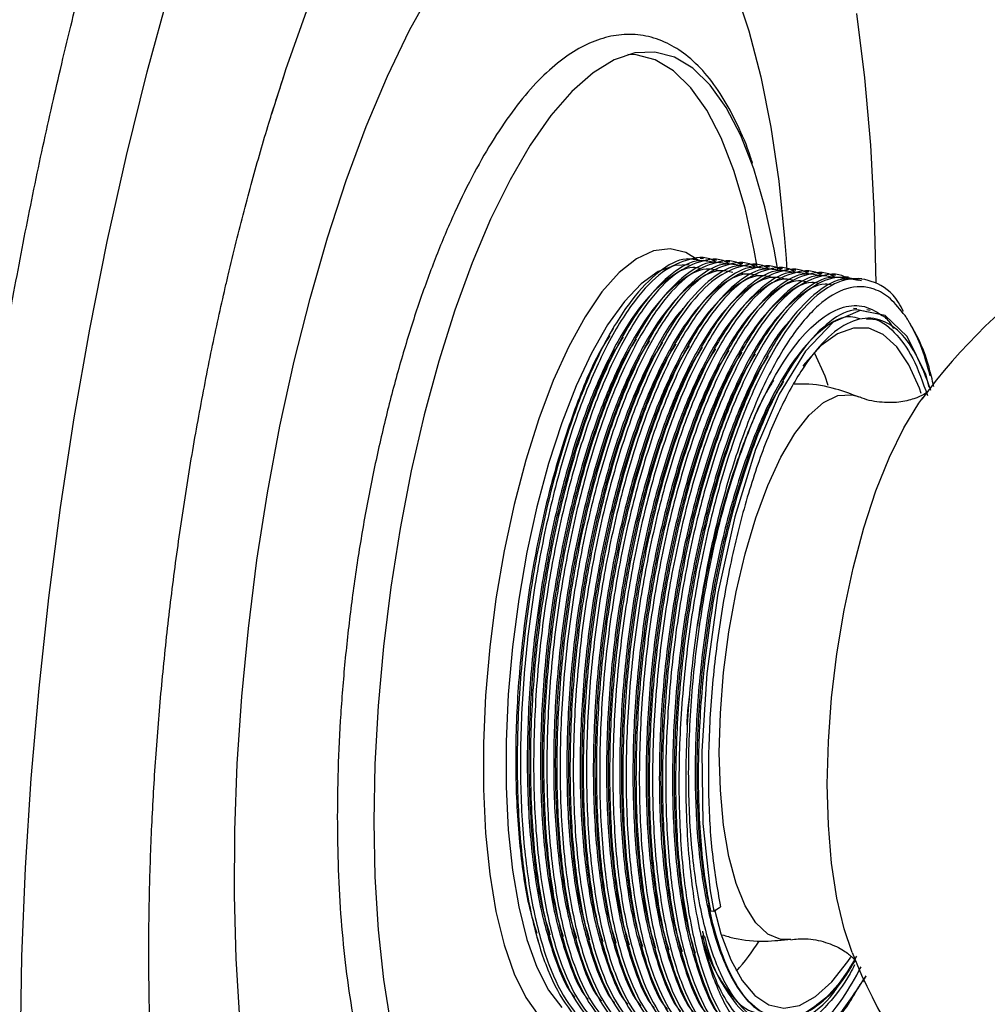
# Paper-space layout '_Dimétrica' of a CAD drawing. Header units: millimetres. Extents: x -117 to 37, y -191 to 92.
# Tile 4 of 7: x -59 to -11, y -69 to -20. Entities that reach past the tile are written whole.
import ezdxf

# ---------------------------------------------------------------- set-up
doc = ezdxf.new("R2010")
doc.units = ezdxf.units.MM

psp = doc.layouts.new('_Dimétrica')

# ---------------------------------------------------------------- linework, layer by layer
at = {"color": 7, "linetype": 'Continuous', "lineweight": 25}
for p, q in [((-46.964, -24.613), (-46.351, -22.695)), ((-25.558, -31.803), (-25.722, -31.782)), ((-24.903, -31.885), (-25.067, -31.865)), ((-24.248, -31.968), (-24.412, -31.947)), ((-23.594, -32.05), (-23.757, -32.03)), ((-22.939, -32.133), (-23.103, -32.112)), ((-22.284, -32.215), (-22.448, -32.195)), ((-21.454, -31.774), (-21.414, -32.375)), ((-23.446, -32.555), (-23.753, -32.519)), ((-21.629, -32.298), (-21.793, -32.277)), ((-20.975, -32.38), (-21.138, -32.36)), ((-20.32, -32.463), (-20.483, -32.442)), ((-19.665, -32.545), (-19.829, -32.525)), ((-19.01, -32.628), (-19.174, -32.607)), ((-18.355, -32.71), (-18.519, -32.69)), ((-17.701, -32.793), (-17.864, -32.772)), ((-17.948, -34.274), (-18.111, -34.253)), ((-17.293, -34.356), (-17.456, -34.335)), ((-15.526, -34.663), (-15.559, -34.615)), ((-14.728, -38.763), (-14.664, -38.677)), ((-25.287, -63.856), (-25.205, -64.137)), ((-25.041, -64.157), (-24.714, -63.928)), ((-25.205, -64.137), (-25.041, -64.157))]:
    psp.add_line(p, q, dxfattribs=at)
at = {"color": 8, "linetype": 'Continuous', "lineweight": 25, "flags": 128}
for points in [[(-54.17, -26.676), (-53.139, -22.516), (-52.031, -18.474)], [(-45.849, -36.878), (-45.063, -33.757), (-44.2, -30.761), (-43.267, -27.913), (-42.272, -25.233), (-41.222, -22.743), (-40.124, -20.462), (-38.988, -18.407)], [(-23.973, -18.428), (-23.297, -20.486), (-22.711, -22.769), (-22.218, -25.261), (-21.823, -27.943), (-21.529, -30.793), (-21.454, -31.774)], [(-46.351, -22.695), (-46.257, -22.412), (-45.144, -19.249)], [(-17.957, -19.63), (-17.564, -22.814), (-17.273, -26.158), (-17.086, -29.643), (-17.007, -32.999)], [(-57.703, -94.16), (-58.244, -90.631), (-58.685, -86.929), (-59.025, -83.07), (-59.262, -79.069), (-59.396, -74.945), (-59.425, -70.714), (-59.35, -66.396), (-59.17, -62.008), (-58.887, -57.568), (-58.502, -53.098), (-58.017, -48.614), (-57.433, -44.137), (-56.753, -39.686), (-55.981, -35.279), (-55.118, -30.936), (-54.17, -26.676)], [(-25.813, -31.865), (-26.421, -31.49), (-27.209, -31.295), (-28.033, -31.397), (-28.88, -31.793), (-29.736, -32.478), (-30.589, -33.441), (-31.426, -34.668), (-32.234, -36.14), (-33.001, -37.834), (-33.715, -39.726), (-34.366, -41.786), (-34.943, -43.984), (-35.438, -46.285), (-35.843, -48.655), (-36.153, -51.058), (-36.362, -53.458), (-36.467, -55.818), (-36.467, -58.103), (-36.362, -60.277), (-36.153, -62.309), (-35.843, -64.166), (-35.438, -65.821), (-34.943, -67.249), (-34.366, -68.429), (-33.715, -69.341)], [(-26.261, -32.096), (-26.965, -32.123), (-27.794, -32.433), (-28.636, -33.034), (-29.477, -33.918), (-30.306, -35.07), (-31.108, -36.473), (-31.872, -38.104), (-32.584, -39.937), (-33.234, -41.944), (-33.811, -44.094), (-34.307, -46.351), (-34.714, -48.681), (-35.024, -51.046), (-35.234, -53.41), (-35.34, -55.735), (-35.34, -57.985), (-35.234, -60.123), (-35.024, -62.117), (-34.714, -63.935), (-34.307, -65.548), (-33.811, -66.93), (-33.234, -68.061), (-32.584, -68.922)], [(-48.536, -69.49), (-48.727, -66.492), (-48.815, -63.37), (-48.798, -60.147), (-48.675, -56.848), (-48.449, -53.498), (-48.121, -50.123), (-47.694, -46.748), (-47.17, -43.398), (-46.553, -40.1), (-45.849, -36.878)], [(-21.241, -65.551), (-21.713, -65.547), (-22.361, -65.286), (-22.956, -64.729), (-23.484, -63.889), (-23.932, -62.784), (-24.292, -61.439), (-24.555, -59.885), (-24.715, -58.155), (-24.769, -56.288), (-24.715, -54.327), (-24.555, -52.314), (-24.292, -50.296), (-23.932, -48.316), (-23.484, -46.42), (-22.956, -44.649), (-22.361, -43.043), (-21.713, -41.639), (-21.025, -40.466), (-20.313, -39.552), (-19.594, -38.918), (-18.882, -38.576), (-18.194, -38.535), (-17.86, -38.63)], [(-18.185, -66.2), (-18.582, -65.027), (-18.94, -63.5), (-19.201, -61.774), (-19.359, -59.881), (-19.412, -57.857), (-19.359, -55.74), (-19.201, -53.568), (-18.94, -51.382), (-18.582, -49.223), (-18.133, -47.132), (-17.602, -45.146), (-16.998, -43.304), (-16.333, -41.639), (-15.619, -40.182), (-14.869, -38.961), (-14.728, -38.763)]]:
    psp.add_lwpolyline(points, dxfattribs=at)
at = {"color": 7, "linetype": 'Continuous', "lineweight": 25, "flags": 128}
for points in [[(-21.865, -32.362), (-22.046, -31.318), (-22.508, -29.216), (-23.062, -27.333), (-23.703, -25.689), (-24.425, -24.301), (-25.22, -23.182), (-26.081, -22.344), (-26.997, -21.796), (-27.96, -21.543), (-28.96, -21.588), (-29.986, -21.931), (-31.029, -22.568), (-32.076, -23.492), (-33.119, -24.694), (-34.145, -26.162), (-35.145, -27.88), (-36.108, -29.831), (-37.024, -31.995), (-37.884, -34.35), (-38.68, -36.871), (-39.401, -39.534), (-40.043, -42.309), (-40.597, -45.169), (-41.059, -48.085), (-41.423, -51.026), (-41.685, -53.963), (-41.844, -56.865), (-41.897, -59.703), (-41.844, -62.447), (-41.685, -65.069), (-41.423, -67.542), (-41.059, -69.842)], [(-22.889, -32.195), (-23.034, -31.374), (-23.491, -29.291), (-24.041, -27.425), (-24.676, -25.796), (-25.392, -24.419), (-26.18, -23.31), (-27.032, -22.48), (-27.941, -21.936), (-28.895, -21.686), (-29.296, -21.669)], [(-14.357, -38.163), (-14.522, -37.534), (-15.456, -35.655), (-16.55, -34.606), (-17.781, -34.356), (-19.129, -34.946), (-20.499, -36.374), (-21.794, -38.517), (-22.967, -41.257), (-24.003, -44.595), (-24.833, -48.386), (-25.386, -52.36), (-25.633, -56.217), (-25.584, -59.802), (-25.228, -63.145), (-25.041, -64.157), (-25.041, -64.157)], [(-30.038, -35.247), (-30.121, -35.387), (-30.203, -35.527)], [(-29.384, -35.329), (-29.466, -35.469), (-29.549, -35.61)], [(-28.729, -35.412), (-28.811, -35.552), (-28.894, -35.692)], [(-28.074, -35.494), (-28.157, -35.634), (-28.239, -35.775)], [(-27.419, -35.577), (-27.502, -35.717), (-27.584, -35.857)], [(-14.751, -38.476), (-14.847, -38.209), (-15.371, -37.05), (-15.972, -36.16), (-16.639, -35.553), (-17.359, -35.241), (-18.12, -35.23), (-18.908, -35.519), (-19.71, -36.104), (-20.51, -36.974), (-20.625, -37.123)], [(-26.764, -35.659), (-26.847, -35.799), (-26.929, -35.94)], [(-26.11, -35.742), (-26.192, -35.882), (-26.275, -36.022)], [(-25.455, -35.824), (-25.537, -35.964), (-25.62, -36.105)], [(-24.8, -35.907), (-24.883, -36.047), (-24.965, -36.187)], [(-24.145, -35.989), (-24.228, -36.129), (-24.31, -36.27)], [(-23.49, -36.072), (-23.573, -36.212), (-23.656, -36.352)], [(-22.836, -36.154), (-22.918, -36.294), (-23.001, -36.435)], [(-22.181, -36.237), (-22.263, -36.377), (-22.346, -36.517)], [(-19.362, -38.08), (-19.524, -37.62), (-20.03, -36.495)], [(-21.431, -37.526), (-21.514, -37.666), (-21.596, -37.806)], [(-25.007, -64.074), (-24.685, -65.275), (-24.202, -66.561), (-23.638, -67.588), (-23.003, -68.338), (-22.309, -68.799), (-21.566, -68.961), (-20.79, -68.821), (-19.993, -68.383), (-19.19, -67.654), (-18.396, -66.647), (-18.252, -66.433)], [(-33.849, -65.311), (-33.804, -65.468), (-33.758, -65.625)], [(-33.194, -65.394), (-33.149, -65.55), (-33.104, -65.707)], [(-32.539, -65.476), (-32.494, -65.633), (-32.449, -65.79)], [(-31.885, -65.559), (-31.839, -65.715), (-31.794, -65.872)], [(-31.23, -65.641), (-31.185, -65.798), (-31.139, -65.955)], [(-30.575, -65.724), (-30.53, -65.88), (-30.484, -66.037)], [(-29.92, -65.806), (-29.875, -65.963), (-29.83, -66.12)], [(-29.265, -65.889), (-29.22, -66.045), (-29.175, -66.202)], [(-28.611, -65.971), (-28.565, -66.128), (-28.52, -66.285)], [(-27.956, -66.054), (-27.911, -66.21), (-27.865, -66.367)], [(-27.301, -66.136), (-27.256, -66.293), (-27.211, -66.45)], [(-26.646, -66.219), (-26.601, -66.375), (-26.556, -66.532)], [(-25.991, -66.301), (-25.946, -66.458), (-25.901, -66.615)], [(-17.652, -67.658), (-17.567, -67.513), (-17.482, -67.369)]]:
    psp.add_lwpolyline(points, dxfattribs=at)
at = {"color": 7, "linetype": 'Continuous', "lineweight": 25}
for centre, radius, start, end in [((8.269, -55.597), 28.5, 201.8417, 143.7968), ((-30.977, -60.606), 9.604, 317.274, 328.4374)]:
    psp.add_arc(centre, radius, start, end, dxfattribs=at)
for points, knots in [([(13.546, -27.686), (13.637, -26.039), (13.838, -22.387), (14.036, -16.787), (14.163, -10.89), (14.193, -5.067), (14.128, 0.674), (13.969, 6.321), (13.714, 11.863), (13.366, 17.292), (12.923, 22.597), (12.388, 27.768), (11.759, 32.796), (11.039, 37.673), (10.228, 42.388), (9.327, 46.935), (8.338, 51.304), (7.26, 55.489), (6.096, 59.481), (4.845, 63.275), (3.51, 66.862), (2.091, 70.238), (0.588, 73.395), (-0.997, 76.326), (-2.665, 79.026), (-4.413, 81.487), (-6.24, 83.7), (-8.141, 85.657), (-10.112, 87.35), (-12.144, 88.775), (-14.229, 89.913), (-16.103, 90.711), (-17.301, 91.015), (-17.768, 91.134)], [0, 0, 0, 0, 0.026901, 0.059654, 0.092412, 0.125176, 0.157948, 0.190727, 0.223517, 0.256318, 0.289133, 0.321962, 0.354809, 0.387675, 0.420563, 0.453477, 0.48642, 0.519395, 0.552406, 0.585456, 0.61855, 0.651688, 0.684871, 0.718092, 0.75134, 0.78458, 0.81776, 0.850806, 0.883622, 0.916105, 0.948168, 0.979778, 1, 1, 1, 1]), ([(-57.442, -22.403), (-57.271, -21.686), (-56.777, -19.612), (-55.915, -16.264), (-54.841, -12.426), (-53.939, -9.402), (-53.382, -7.717), (-53.213, -7.207)], [0, 0, 0, 0, 0.133954, 0.387465, 0.639862, 0.890798, 1, 1, 1, 1]), ([(-23.123, -27.05), (-23.153, -26.953), (-23.37, -26.246), (-23.862, -25.126), (-24.608, -23.715), (-25.458, -22.555), (-26.371, -21.675), (-27.359, -21.055), (-28.393, -20.704), (-29.48, -20.631), (-30.554, -20.824), (-31.616, -21.269), (-32.677, -21.965), (-33.739, -22.923), (-34.791, -24.14), (-35.818, -25.6), (-36.808, -27.279), (-37.753, -29.16), (-38.648, -31.223), (-39.488, -33.451), (-40.266, -35.826), (-40.978, -38.327), (-41.618, -40.933), (-42.18, -43.622), (-42.661, -46.369), (-43.056, -49.152), (-43.362, -51.945), (-43.577, -54.724), (-43.697, -57.466), (-43.722, -60.145), (-43.652, -62.739), (-43.486, -65.226), (-43.226, -67.585), (-42.872, -69.796), (-42.425, -71.841), (-41.886, -73.704), (-41.256, -75.372), (-40.531, -76.831), (-39.711, -78.064), (-38.793, -79.05), (-37.788, -79.764), (-36.72, -80.183), (-35.631, -80.309), (-34.554, -80.162), (-33.49, -79.763), (-32.43, -79.113), (-31.367, -78.206), (-30.313, -77.027), (-29.424, -75.838), (-28.903, -74.959), (-28.715, -74.641)], [0, 0, 0, 0, 0.003529, 0.025585, 0.047769, 0.070049, 0.092143, 0.111363, 0.131783, 0.151389, 0.170793, 0.190577, 0.21125, 0.232799, 0.254836, 0.276972, 0.299023, 0.320968, 0.342822, 0.364604, 0.386332, 0.408021, 0.42968, 0.451319, 0.472944, 0.494562, 0.516178, 0.537796, 0.559421, 0.581057, 0.602712, 0.624392, 0.646109, 0.667873, 0.689701, 0.711613, 0.733633, 0.75578, 0.778041, 0.800231, 0.8219, 0.842566, 0.862287, 0.881705, 0.901367, 0.921863, 0.943275, 0.965256, 0.987399, 1, 1, 1, 1]), ([(-63.3, -87.202), (-63.36, -86.23), (-63.496, -84.019), (-63.617, -80.409), (-63.676, -76.41), (-63.651, -72.288), (-63.542, -68.066), (-63.348, -63.762), (-63.069, -59.394), (-62.705, -54.981), (-62.256, -50.541), (-61.724, -46.094), (-61.112, -41.658), (-60.421, -37.251), (-59.656, -32.893), (-58.818, -28.602), (-58.071, -25.112), (-57.597, -23.069), (-57.442, -22.403)], [0, 0, 0, 0, 0.050336, 0.11444, 0.178998, 0.243938, 0.309197, 0.374718, 0.440447, 0.506336, 0.572337, 0.638409, 0.704507, 0.770581, 0.836584, 0.902473, 0.968203, 1, 1, 1, 1]), ([(-49.122, -32.605), (-48.99, -32.054), (-48.609, -30.462), (-47.941, -27.924), (-47.152, -25.174), (-46.613, -23.516), (-46.366, -22.755)], [0, 0, 0, 0, 0.157664, 0.454997, 0.749796, 1, 1, 1, 1]), ([(-24.913, -31.995), (-24.918, -31.991), (-25.316, -31.657), (-26.23, -31.751), (-27.585, -32.334), (-28.967, -33.773), (-30.315, -35.922), (-31.581, -38.77), (-32.681, -42.137), (-33.559, -45.818), (-34.2, -49.692), (-34.581, -53.664), (-34.673, -57.591), (-34.465, -61.223), (-33.979, -64.362), (-33.242, -66.929), (-32.269, -68.889), (-31.072, -70.016), (-30.183, -70.468), (-29.701, -70.31), (-29.694, -70.308)], [0, 0, 0, 0, 0.000753, 0.064067, 0.125646, 0.18609, 0.248674, 0.312358, 0.375759, 0.437533, 0.497887, 0.560317, 0.62396, 0.687439, 0.749401, 0.809702, 0.871969, 0.935561, 0.999109, 1, 1, 1, 1]), ([(-25.735, -31.887), (-25.957, -31.84), (-26.602, -31.702), (-27.754, -32.354), (-29.129, -33.741), (-30.479, -35.905), (-31.745, -38.748), (-32.844, -42.117), (-33.722, -45.798), (-34.363, -49.671), (-34.744, -53.643), (-34.837, -57.57), (-34.629, -61.203), (-34.143, -64.339), (-33.407, -66.917), (-32.429, -68.833), (-31.371, -69.998), (-30.6, -70.127), (-30.284, -70.18)], [0, 0, 0, 0, 0.03411, 0.09906, 0.162814, 0.228824, 0.295994, 0.362867, 0.428023, 0.491682, 0.55753, 0.624657, 0.691612, 0.756965, 0.820568, 0.886244, 0.953318, 1, 1, 1, 1]), ([(-25.08, -31.97), (-25.302, -31.922), (-25.947, -31.785), (-27.1, -32.437), (-28.474, -33.823), (-29.824, -35.987), (-31.09, -38.831), (-32.19, -42.199), (-33.067, -45.88), (-33.709, -49.754), (-34.089, -53.726), (-34.182, -57.653), (-33.974, -61.286), (-33.488, -64.422), (-32.752, -66.999), (-31.774, -68.916), (-30.716, -70.08), (-29.945, -70.21), (-29.629, -70.262)], [0, 0, 0, 0, 0.03411, 0.09906, 0.162814, 0.228824, 0.295994, 0.362867, 0.428023, 0.491682, 0.55753, 0.624657, 0.691612, 0.756965, 0.820568, 0.886244, 0.953318, 1, 1, 1, 1]), ([(-24.258, -32.078), (-24.263, -32.074), (-24.662, -31.739), (-25.576, -31.833), (-26.93, -32.416), (-28.312, -33.855), (-29.66, -36.005), (-30.926, -38.852), (-32.026, -42.219), (-32.904, -45.901), (-33.545, -49.775), (-33.926, -53.747), (-34.019, -57.674), (-33.811, -61.306), (-33.324, -64.445), (-32.587, -67.011), (-31.615, -68.972), (-30.418, -70.098), (-29.529, -70.55), (-29.046, -70.393), (-29.039, -70.391)], [0, 0, 0, 0, 0.000753, 0.064067, 0.125646, 0.18609, 0.248674, 0.312358, 0.375759, 0.437533, 0.497887, 0.560317, 0.62396, 0.687439, 0.749401, 0.809702, 0.871969, 0.935561, 0.999109, 1, 1, 1, 1]), ([(-24.426, -32.052), (-24.647, -32.005), (-25.292, -31.867), (-26.445, -32.519), (-27.819, -33.906), (-29.17, -36.07), (-30.435, -38.913), (-31.535, -42.282), (-32.413, -45.963), (-33.054, -49.836), (-33.435, -53.808), (-33.527, -57.735), (-33.32, -61.368), (-32.833, -64.504), (-32.097, -67.082), (-31.12, -68.998), (-30.061, -70.163), (-29.291, -70.292), (-28.974, -70.345)], [0, 0, 0, 0, 0.03411, 0.09906, 0.162814, 0.228824, 0.295994, 0.362867, 0.428023, 0.491682, 0.55753, 0.624657, 0.691612, 0.756965, 0.820568, 0.886244, 0.953318, 1, 1, 1, 1]), ([(-23.603, -32.16), (-23.608, -32.156), (-24.007, -31.822), (-24.921, -31.916), (-26.275, -32.499), (-27.657, -33.938), (-29.005, -36.087), (-30.272, -38.935), (-31.371, -42.302), (-32.249, -45.983), (-32.89, -49.857), (-33.271, -53.829), (-33.364, -57.756), (-33.156, -61.388), (-32.67, -64.527), (-31.933, -67.094), (-30.96, -69.054), (-29.763, -70.181), (-28.874, -70.633), (-28.391, -70.475), (-28.384, -70.473)], [0, 0, 0, 0, 0.000753, 0.064067, 0.125646, 0.18609, 0.248674, 0.312358, 0.375759, 0.437533, 0.497887, 0.560317, 0.62396, 0.687439, 0.749401, 0.809702, 0.871969, 0.935561, 0.999109, 1, 1, 1, 1]), ([(-23.771, -32.135), (-23.993, -32.087), (-24.637, -31.95), (-25.79, -32.602), (-27.164, -33.988), (-28.515, -36.152), (-29.78, -38.996), (-30.88, -42.364), (-31.758, -46.045), (-32.399, -49.919), (-32.78, -53.891), (-32.873, -57.818), (-32.665, -61.451), (-32.178, -64.587), (-31.443, -67.164), (-30.465, -69.081), (-29.407, -70.245), (-28.636, -70.375), (-28.32, -70.427)], [0, 0, 0, 0, 0.0341096, 0.0990599, 0.1628138, 0.2288244, 0.2959944, 0.362867, 0.4280234, 0.4916817, 0.5575297, 0.6246568, 0.6916119, 0.7569654, 0.8205684, 0.8862443, 0.953318, 1, 1, 1, 1]), ([(-22.949, -32.243), (-22.953, -32.239), (-23.352, -31.904), (-24.266, -31.998), (-25.62, -32.581), (-27.002, -34.02), (-28.351, -36.17), (-29.617, -39.017), (-30.716, -42.384), (-31.594, -46.066), (-32.235, -49.939), (-32.616, -53.912), (-32.709, -57.839), (-32.501, -61.471), (-32.015, -64.61), (-31.278, -67.176), (-30.305, -69.137), (-29.108, -70.263), (-28.219, -70.715), (-27.736, -70.558), (-27.73, -70.556)], [0, 0, 0, 0, 0.000753, 0.064067, 0.125646, 0.18609, 0.248674, 0.312358, 0.375759, 0.437533, 0.497887, 0.560317, 0.62396, 0.687439, 0.749401, 0.809702, 0.871969, 0.935561, 0.999109, 1, 1, 1, 1]), ([(-23.116, -32.217), (-23.338, -32.17), (-23.983, -32.032), (-25.135, -32.684), (-26.51, -34.071), (-27.86, -36.235), (-29.126, -39.078), (-30.225, -42.447), (-31.103, -46.128), (-31.744, -50.001), (-32.125, -53.973), (-32.218, -57.9), (-32.01, -61.533), (-31.523, -64.669), (-30.788, -67.247), (-29.81, -69.163), (-28.752, -70.328), (-27.981, -70.457), (-27.665, -70.51)], [0, 0, 0, 0, 0.03411, 0.09906, 0.162814, 0.228824, 0.295994, 0.362867, 0.428023, 0.491682, 0.55753, 0.624657, 0.691612, 0.756965, 0.820568, 0.886244, 0.953318, 1, 1, 1, 1]), ([(-22.294, -32.325), (-22.299, -32.321), (-22.697, -31.987), (-23.611, -32.081), (-24.965, -32.664), (-26.348, -34.102), (-27.696, -36.252), (-28.962, -39.1), (-30.061, -42.467), (-30.939, -46.148), (-31.581, -50.022), (-31.961, -53.994), (-32.054, -57.921), (-31.846, -61.553), (-31.36, -64.692), (-30.623, -67.259), (-29.65, -69.219), (-28.453, -70.346), (-27.564, -70.798), (-27.081, -70.64), (-27.075, -70.638)], [0, 0, 0, 0, 0.000753, 0.064067, 0.125646, 0.18609, 0.248674, 0.312358, 0.375759, 0.437533, 0.497887, 0.560317, 0.62396, 0.687439, 0.749401, 0.809702, 0.871969, 0.935561, 0.999109, 1, 1, 1, 1]), ([(-22.461, -32.3), (-22.683, -32.252), (-23.328, -32.115), (-24.48, -32.767), (-25.855, -34.153), (-27.205, -36.317), (-28.471, -39.161), (-29.57, -42.529), (-30.448, -46.21), (-31.089, -50.084), (-31.47, -54.056), (-31.563, -57.983), (-31.355, -61.616), (-30.869, -64.752), (-30.133, -67.329), (-29.155, -69.246), (-28.097, -70.41), (-27.326, -70.539), (-27.01, -70.592)], [0, 0, 0, 0, 0.03411, 0.09906, 0.162814, 0.228824, 0.295994, 0.362867, 0.428023, 0.491682, 0.55753, 0.624657, 0.691612, 0.756965, 0.820568, 0.886244, 0.953318, 1, 1, 1, 1]), ([(-21.639, -32.408), (-21.644, -32.404), (-22.042, -32.069), (-22.956, -32.163), (-24.311, -32.746), (-25.693, -34.185), (-27.041, -36.335), (-28.307, -39.182), (-29.407, -42.549), (-30.285, -46.231), (-30.926, -50.104), (-31.307, -54.077), (-31.399, -58.004), (-31.192, -61.636), (-30.705, -64.775), (-29.968, -67.341), (-28.995, -69.302), (-27.798, -70.428), (-26.909, -70.88), (-26.427, -70.723), (-26.42, -70.721)], [0, 0, 0, 0, 0.000753, 0.064067, 0.125646, 0.18609, 0.248674, 0.312358, 0.375759, 0.437533, 0.497887, 0.560317, 0.62396, 0.687439, 0.749401, 0.809702, 0.871969, 0.935561, 0.999109, 1, 1, 1, 1]), ([(-20.984, -32.49), (-20.989, -32.486), (-21.388, -32.152), (-22.302, -32.246), (-23.656, -32.829), (-25.038, -34.267), (-26.386, -36.417), (-27.652, -39.265), (-28.752, -42.632), (-29.63, -46.313), (-30.271, -50.187), (-30.652, -54.159), (-30.745, -58.086), (-30.537, -61.718), (-30.05, -64.857), (-29.314, -67.423), (-28.341, -69.384), (-27.144, -70.511), (-26.255, -70.963), (-25.772, -70.805), (-25.765, -70.803)], [0, 0, 0, 0, 0.000753, 0.064067, 0.125646, 0.18609, 0.248674, 0.312358, 0.375759, 0.437533, 0.497887, 0.560317, 0.62396, 0.687439, 0.749401, 0.809702, 0.871969, 0.935561, 0.999109, 1, 1, 1, 1]), ([(-52.858, -73.005), (-52.87, -72.825), (-52.946, -71.737), (-53.02, -69.589), (-53.07, -66.568), (-53.039, -63.4), (-52.93, -60.126), (-52.739, -56.768), (-52.467, -53.35), (-52.113, -49.899), (-51.681, -46.439), (-51.172, -42.997), (-50.591, -39.598), (-49.955, -36.332), (-49.451, -34.017), (-49.17, -32.811), (-49.122, -32.605)], [0, 0, 0, 0, 0.015453, 0.093522, 0.172672, 0.252719, 0.333494, 0.414839, 0.49661, 0.578675, 0.660904, 0.743177, 0.825334, 0.907248, 0.98418, 1, 1, 1, 1]), ([(-25.718, -32.272), (-25.835, -32.251), (-26.369, -32.155), (-27.394, -32.778), (-28.74, -34.121), (-30.064, -36.248), (-31.304, -39.034), (-32.382, -42.337), (-33.242, -45.946), (-33.87, -49.744), (-34.243, -53.638), (-34.334, -57.49), (-34.129, -61.046), (-33.656, -64.142), (-32.917, -66.592), (-32.326, -68.034), (-31.941, -68.422), (-31.937, -68.426)], [0, 0, 0, 0, 0.0211088, 0.0956612, 0.1688403, 0.2446097, 0.32171, 0.398469, 0.4732579, 0.5463272, 0.6219101, 0.6989612, 0.7758147, 0.85083, 0.9238358, 0.9992212, 1, 1, 1, 1]), ([(-24.755, -32.39), (-24.974, -32.344), (-25.607, -32.208), (-26.738, -32.848), (-28.085, -34.207), (-29.409, -36.329), (-30.649, -39.117), (-31.727, -42.42), (-32.587, -46.029), (-33.216, -49.827), (-33.588, -53.721), (-33.679, -57.573), (-33.474, -61.129), (-33.001, -64.225), (-32.262, -66.674), (-31.672, -68.116), (-31.286, -68.505), (-31.282, -68.509)], [0, 0, 0, 0, 0.038665, 0.11188, 0.183747, 0.258157, 0.333875, 0.409257, 0.482705, 0.554464, 0.628691, 0.70436, 0.779835, 0.853505, 0.925202, 0.999235, 1, 1, 1, 1]), ([(-24.101, -32.473), (-24.319, -32.426), (-24.952, -32.291), (-26.083, -32.93), (-27.431, -34.29), (-28.754, -36.412), (-29.994, -39.2), (-31.072, -42.502), (-31.932, -46.111), (-32.561, -49.909), (-32.934, -53.803), (-33.025, -57.655), (-32.819, -61.211), (-32.346, -64.307), (-31.607, -66.757), (-31.017, -68.199), (-30.632, -68.587), (-30.628, -68.591)], [0, 0, 0, 0, 0.038665, 0.11188, 0.183747, 0.258157, 0.333875, 0.409257, 0.482705, 0.554464, 0.628691, 0.70436, 0.779835, 0.853505, 0.925202, 0.999235, 1, 1, 1, 1]), ([(-22.791, -32.638), (-23.01, -32.591), (-23.643, -32.456), (-24.774, -33.095), (-26.121, -34.455), (-27.445, -36.577), (-28.685, -39.365), (-29.763, -42.667), (-30.623, -46.276), (-31.251, -50.074), (-31.624, -53.968), (-31.715, -57.82), (-31.509, -61.376), (-31.037, -64.472), (-30.298, -66.922), (-29.707, -68.364), (-29.322, -68.752), (-29.318, -68.756)], [0, 0, 0, 0, 0.038665, 0.11188, 0.183747, 0.258157, 0.333875, 0.409257, 0.482705, 0.554464, 0.628691, 0.70436, 0.779835, 0.853505, 0.925202, 0.999235, 1, 1, 1, 1]), ([(-22.136, -32.72), (-22.355, -32.674), (-22.988, -32.538), (-24.119, -33.178), (-25.466, -34.537), (-26.79, -36.659), (-28.03, -39.447), (-29.108, -42.75), (-29.968, -46.359), (-30.596, -50.157), (-30.969, -54.051), (-31.06, -57.903), (-30.855, -61.459), (-30.382, -64.555), (-29.643, -67.004), (-29.052, -68.446), (-28.667, -68.835), (-28.663, -68.839)], [0, 0, 0, 0, 0.038665, 0.11188, 0.183747, 0.258157, 0.333875, 0.409257, 0.482705, 0.554464, 0.628691, 0.70436, 0.779835, 0.853505, 0.925202, 0.999235, 1, 1, 1, 1]), ([(-21.806, -32.382), (-22.028, -32.335), (-22.673, -32.197), (-23.826, -32.849), (-25.2, -34.235), (-26.55, -36.4), (-27.816, -39.243), (-28.916, -42.612), (-29.794, -46.293), (-30.435, -50.166), (-30.816, -54.138), (-30.908, -58.065), (-30.701, -61.698), (-30.214, -64.834), (-29.478, -67.412), (-28.5, -69.328), (-27.442, -70.493), (-26.671, -70.622), (-26.355, -70.675)], [0, 0, 0, 0, 0.03411, 0.09906, 0.162814, 0.228824, 0.295994, 0.362867, 0.428023, 0.491682, 0.55753, 0.624657, 0.691612, 0.756965, 0.820568, 0.886244, 0.953318, 1, 1, 1, 1]), ([(-21.481, -32.803), (-21.7, -32.756), (-22.333, -32.621), (-23.464, -33.26), (-24.811, -34.62), (-26.135, -36.742), (-27.375, -39.53), (-28.453, -42.832), (-29.313, -46.441), (-29.942, -50.239), (-30.314, -54.133), (-30.405, -57.985), (-30.2, -61.541), (-29.727, -64.637), (-28.988, -67.087), (-28.398, -68.529), (-28.012, -68.917), (-28.008, -68.921)], [0, 0, 0, 0, 0.038665, 0.11188, 0.183747, 0.258157, 0.333875, 0.409257, 0.482705, 0.554464, 0.628691, 0.70436, 0.779835, 0.853505, 0.925202, 0.999235, 1, 1, 1, 1]), ([(-21.152, -32.465), (-21.374, -32.417), (-22.018, -32.28), (-23.171, -32.932), (-24.545, -34.318), (-25.896, -36.482), (-27.161, -39.326), (-28.261, -42.694), (-29.139, -46.375), (-29.78, -50.249), (-30.161, -54.221), (-30.254, -58.148), (-30.046, -61.781), (-29.559, -64.917), (-28.823, -67.494), (-27.846, -69.411), (-26.787, -70.575), (-26.017, -70.704), (-25.7, -70.757)], [0, 0, 0, 0, 0.0341096, 0.0990599, 0.1628138, 0.2288244, 0.2959944, 0.362867, 0.4280234, 0.4916817, 0.5575297, 0.6246568, 0.6916119, 0.7569654, 0.8205684, 0.8862443, 0.953318, 1, 1, 1, 1]), ([(-20.33, -32.573), (-20.334, -32.569), (-20.733, -32.234), (-21.647, -32.328), (-23.001, -32.911), (-24.383, -34.35), (-25.731, -36.5), (-26.998, -39.347), (-28.097, -42.714), (-28.975, -46.396), (-29.616, -50.269), (-29.997, -54.242), (-30.09, -58.169), (-29.882, -61.801), (-29.396, -64.94), (-28.659, -67.506), (-27.686, -69.467), (-26.489, -70.593), (-25.6, -71.045), (-25.117, -70.888), (-25.11, -70.886)], [0, 0, 0, 0, 0.000753, 0.064067, 0.125646, 0.18609, 0.248674, 0.312358, 0.375759, 0.437533, 0.497887, 0.560317, 0.62396, 0.687439, 0.749401, 0.809702, 0.871969, 0.935561, 0.999109, 1, 1, 1, 1]), ([(-20.497, -32.547), (-20.719, -32.5), (-21.363, -32.362), (-22.516, -33.014), (-23.89, -34.4), (-25.241, -36.565), (-26.506, -39.408), (-27.606, -42.777), (-28.484, -46.458), (-29.125, -50.331), (-29.506, -54.303), (-29.599, -58.23), (-29.391, -61.863), (-28.904, -64.999), (-28.169, -67.577), (-27.191, -69.493), (-26.133, -70.658), (-25.362, -70.787), (-25.046, -70.84)], [0, 0, 0, 0, 0.03411, 0.09906, 0.162814, 0.228824, 0.295994, 0.362867, 0.428023, 0.491682, 0.55753, 0.624657, 0.691612, 0.756965, 0.820568, 0.886244, 0.953318, 1, 1, 1, 1]), ([(-19.675, -32.655), (-19.679, -32.651), (-20.078, -32.317), (-20.992, -32.411), (-22.346, -32.994), (-23.728, -34.432), (-25.077, -36.582), (-26.343, -39.43), (-27.442, -42.797), (-28.32, -46.478), (-28.961, -50.352), (-29.342, -54.324), (-29.435, -58.251), (-29.227, -61.883), (-28.741, -65.022), (-28.004, -67.588), (-27.031, -69.549), (-25.834, -70.676), (-24.945, -71.128), (-24.462, -70.97), (-24.456, -70.968)], [0, 0, 0, 0, 0.000753, 0.064067, 0.125646, 0.18609, 0.248674, 0.312358, 0.375759, 0.437533, 0.497887, 0.560317, 0.62396, 0.687439, 0.749401, 0.809702, 0.871969, 0.935561, 0.999109, 1, 1, 1, 1]), ([(-19.842, -32.63), (-20.064, -32.582), (-20.709, -32.445), (-21.861, -33.097), (-23.236, -34.483), (-24.586, -36.647), (-25.852, -39.491), (-26.951, -42.859), (-27.829, -46.54), (-28.47, -50.414), (-28.851, -54.386), (-28.944, -58.313), (-28.736, -61.946), (-28.249, -65.082), (-27.514, -67.659), (-26.536, -69.576), (-25.478, -70.74), (-24.707, -70.869), (-24.391, -70.922)], [0, 0, 0, 0, 0.03411, 0.09906, 0.162814, 0.228824, 0.295994, 0.362867, 0.428023, 0.491682, 0.55753, 0.624657, 0.691612, 0.756965, 0.820568, 0.886244, 0.953318, 1, 1, 1, 1]), ([(-19.02, -32.738), (-19.025, -32.734), (-19.423, -32.399), (-20.337, -32.493), (-21.691, -33.076), (-23.074, -34.515), (-24.422, -36.665), (-25.688, -39.512), (-26.788, -42.879), (-27.665, -46.561), (-28.307, -50.434), (-28.687, -54.407), (-28.78, -58.334), (-28.572, -61.966), (-28.086, -65.105), (-27.349, -67.671), (-26.376, -69.632), (-25.179, -70.758), (-24.29, -71.21), (-23.808, -71.053), (-23.801, -71.051)], [0, 0, 0, 0, 0.000753, 0.064067, 0.125646, 0.18609, 0.248674, 0.312358, 0.375759, 0.437533, 0.497887, 0.560317, 0.62396, 0.687439, 0.749401, 0.809702, 0.871969, 0.935561, 0.999109, 1, 1, 1, 1]), ([(-19.187, -32.712), (-19.409, -32.665), (-20.054, -32.527), (-21.206, -33.179), (-22.581, -34.565), (-23.931, -36.73), (-25.197, -39.573), (-26.296, -42.942), (-27.174, -46.623), (-27.816, -50.496), (-28.196, -54.468), (-28.289, -58.395), (-28.081, -62.028), (-27.595, -65.164), (-26.859, -67.742), (-25.881, -69.658), (-24.823, -70.823), (-24.052, -70.952), (-23.736, -71.005)], [0, 0, 0, 0, 0.0341096, 0.0990599, 0.1628138, 0.2288244, 0.2959944, 0.362867, 0.4280234, 0.4916817, 0.5575297, 0.6246568, 0.6916119, 0.7569654, 0.8205684, 0.8862443, 0.953318, 1, 1, 1, 1]), ([(-18.365, -32.82), (-18.37, -32.816), (-18.769, -32.482), (-19.682, -32.576), (-21.037, -33.159), (-22.419, -34.597), (-23.767, -36.747), (-25.033, -39.595), (-26.133, -42.962), (-27.011, -46.643), (-27.652, -50.517), (-28.033, -54.489), (-28.125, -58.416), (-27.918, -62.048), (-27.431, -65.187), (-26.694, -67.753), (-25.722, -69.714), (-24.524, -70.841), (-23.635, -71.293), (-23.153, -71.135), (-23.146, -71.133)], [0, 0, 0, 0, 0.000753, 0.064067, 0.125646, 0.18609, 0.248674, 0.312358, 0.375759, 0.437533, 0.497887, 0.560317, 0.62396, 0.687439, 0.749401, 0.809702, 0.871969, 0.935561, 0.999109, 1, 1, 1, 1]), ([(-18.532, -32.795), (-18.754, -32.747), (-19.399, -32.61), (-20.552, -33.262), (-21.926, -34.648), (-23.276, -36.812), (-24.542, -39.656), (-25.642, -43.024), (-26.52, -46.705), (-27.161, -50.579), (-27.542, -54.551), (-27.634, -58.478), (-27.427, -62.111), (-26.94, -65.247), (-26.204, -67.824), (-25.227, -69.741), (-24.168, -70.905), (-23.397, -71.034), (-23.081, -71.087)], [0, 0, 0, 0, 0.03411, 0.09906, 0.162814, 0.228824, 0.295994, 0.362867, 0.428023, 0.491682, 0.55753, 0.624657, 0.691612, 0.756965, 0.820568, 0.886244, 0.953318, 1, 1, 1, 1]), ([(-17.724, -32.891), (-18.157, -32.78), (-19.011, -32.561), (-20.386, -33.266), (-21.763, -34.673), (-23.113, -36.831), (-24.378, -39.677), (-25.478, -43.045), (-26.356, -46.726), (-26.997, -50.599), (-27.378, -54.572), (-27.471, -58.499), (-27.263, -62.131), (-26.776, -65.27), (-26.04, -67.836), (-25.067, -69.797), (-23.87, -70.923), (-22.981, -71.375), (-22.498, -71.218), (-22.491, -71.216)], [0, 0, 0, 0, 0.063361, 0.124987, 0.185477, 0.248108, 0.311839, 0.375288, 0.437109, 0.497509, 0.559986, 0.623676, 0.687204, 0.749212, 0.809559, 0.871872, 0.935512, 0.999108, 1, 1, 1, 1]), ([(-21.134, -32.849), (-21.252, -32.828), (-21.785, -32.732), (-22.811, -33.355), (-24.156, -34.699), (-25.48, -36.825), (-26.72, -39.612), (-27.798, -42.915), (-28.659, -46.524), (-29.287, -50.322), (-29.66, -54.216), (-29.751, -58.068), (-29.545, -61.624), (-29.072, -64.72), (-28.333, -67.169), (-27.743, -68.611), (-27.358, -69), (-27.354, -69.004)], [0, 0, 0, 0, 0.021109, 0.095661, 0.16884, 0.24461, 0.32171, 0.398469, 0.473258, 0.546327, 0.62191, 0.698961, 0.775815, 0.85083, 0.923836, 0.999221, 1, 1, 1, 1]), ([(-20.479, -32.932), (-20.597, -32.911), (-21.13, -32.815), (-22.156, -33.438), (-23.501, -34.781), (-24.825, -36.907), (-26.066, -39.694), (-27.143, -42.997), (-28.004, -46.606), (-28.632, -50.404), (-29.005, -54.298), (-29.096, -58.15), (-28.89, -61.706), (-28.417, -64.802), (-27.678, -67.252), (-27.088, -68.694), (-26.703, -69.082), (-26.699, -69.086)], [0, 0, 0, 0, 0.021109, 0.095661, 0.16884, 0.24461, 0.32171, 0.398469, 0.473258, 0.546327, 0.62191, 0.698961, 0.775815, 0.85083, 0.923836, 0.999221, 1, 1, 1, 1]), ([(-19.825, -33.014), (-19.942, -32.993), (-20.476, -32.897), (-21.501, -33.52), (-22.847, -34.864), (-24.171, -36.99), (-25.411, -39.777), (-26.489, -43.08), (-27.349, -46.689), (-27.977, -50.487), (-28.35, -54.381), (-28.441, -58.233), (-28.236, -61.789), (-27.763, -64.885), (-27.024, -67.334), (-26.433, -68.776), (-26.048, -69.165), (-26.044, -69.169)], [0, 0, 0, 0, 0.0211088, 0.0956612, 0.1688403, 0.2446097, 0.32171, 0.398469, 0.4732579, 0.5463272, 0.6219101, 0.6989612, 0.7758147, 0.85083, 0.9238358, 0.9992212, 1, 1, 1, 1]), ([(-19.17, -33.097), (-19.287, -33.076), (-19.821, -32.98), (-20.846, -33.603), (-22.192, -34.946), (-23.516, -37.072), (-24.756, -39.859), (-25.834, -43.162), (-26.694, -46.771), (-27.322, -50.569), (-27.695, -54.463), (-27.786, -58.315), (-27.581, -61.871), (-27.108, -64.967), (-26.369, -67.417), (-25.779, -68.859), (-25.393, -69.247), (-25.389, -69.251)], [0, 0, 0, 0, 0.0211088, 0.0956612, 0.1688403, 0.2446097, 0.32171, 0.398469, 0.4732579, 0.5463272, 0.6219101, 0.6989612, 0.7758147, 0.85083, 0.9238358, 0.9992212, 1, 1, 1, 1]), ([(-17.878, -32.877), (-18.1, -32.83), (-18.744, -32.692), (-19.897, -33.344), (-21.271, -34.73), (-22.622, -36.895), (-23.887, -39.738), (-24.987, -43.107), (-25.865, -46.788), (-26.506, -50.661), (-26.887, -54.633), (-26.98, -58.56), (-26.772, -62.193), (-26.285, -65.329), (-25.549, -67.907), (-24.572, -69.823), (-23.513, -70.988), (-22.743, -71.117), (-22.426, -71.17)], [0, 0, 0, 0, 0.03411, 0.09906, 0.162814, 0.228824, 0.295994, 0.362867, 0.428023, 0.491682, 0.55753, 0.624657, 0.691612, 0.756965, 0.820568, 0.886244, 0.953318, 1, 1, 1, 1]), ([(-15.631, -34.408), (-15.712, -34.255), (-16.123, -33.485), (-17.055, -32.872), (-18.359, -32.67), (-19.731, -33.342), (-21.108, -34.757), (-22.458, -36.913), (-23.724, -39.759), (-24.823, -43.127), (-25.701, -46.808), (-26.342, -50.682), (-26.723, -54.654), (-26.816, -58.581), (-26.608, -62.214), (-26.122, -65.351), (-25.385, -67.923), (-24.411, -69.863), (-23.22, -71.068), (-21.882, -71.442), (-20.7, -71.067), (-19.527, -70.189), (-18.609, -69.241), (-17.973, -68.115), (-17.78, -67.771)], [0, 0, 0, 0, 0.0125414, 0.0631674, 0.1134754, 0.1624051, 0.2104334, 0.2601618, 0.3107636, 0.3611414, 0.4102263, 0.4581826, 0.5077885, 0.5583581, 0.608798, 0.6580314, 0.705946, 0.7554224, 0.8059517, 0.8564457, 0.9058209, 0.9303275, 0.978753, 1, 1, 1, 1]), ([(-15.559, -34.616), (-15.796, -34.315), (-16.272, -33.713), (-17.234, -33.158), (-18.431, -33.127), (-19.852, -33.98), (-21.273, -35.649), (-22.648, -38.112), (-23.9, -41.276), (-24.942, -44.912), (-25.736, -48.828), (-26.259, -52.902), (-26.482, -57.006), (-26.378, -60.896), (-25.961, -64.308), (-25.263, -67.125), (-24.303, -69.27), (-23.103, -70.635), (-21.731, -71.109), (-20.284, -70.664), (-18.843, -69.463), (-17.933, -68.046), (-17.487, -67.351)], [0, 0, 0, 0, 0.0332626, 0.0666427, 0.11941, 0.170454, 0.2214157, 0.2741405, 0.3274213, 0.3799726, 0.4306758, 0.4820199, 0.5349319, 0.5881778, 0.6404771, 0.6909753, 0.7426716, 0.7957333, 0.8489056, 0.9009182, 0.9513484, 1, 1, 1, 1]), ([(-25.839, -50.009), (-25.672, -49.025), (-25.333, -47.019), (-24.631, -44.182), (-23.8, -41.536), (-22.867, -39.222), (-21.846, -37.26), (-20.784, -35.741), (-19.689, -34.673), (-18.608, -34.121), (-17.545, -34.056), (-16.903, -34.469), (-16.577, -34.679)], [0, 0, 0, 0, 0.097553, 0.199005, 0.297426, 0.398721, 0.49683, 0.597785, 0.695895, 0.796888, 0.896898, 1, 1, 1, 1]), ([(-26.531, -34.246), (-26.606, -34.32), (-27.135, -34.848), (-28.098, -36.534), (-29.34, -39.271), (-30.417, -42.587), (-31.278, -46.193), (-31.906, -49.992), (-32.279, -53.886), (-32.37, -57.738), (-32.164, -61.294), (-31.691, -64.39), (-30.952, -66.839), (-30.362, -68.281), (-29.977, -68.67), (-29.973, -68.674)], [0, 0, 0, 0, 0.014649, 0.104475, 0.195878, 0.286877, 0.37554, 0.462165, 0.551769, 0.643114, 0.734225, 0.823157, 0.909706, 0.999077, 1, 1, 1, 1]), ([(-17.804, -34.769), (-17.957, -34.726), (-18.52, -34.565), (-19.59, -35.15), (-20.925, -36.506), (-22.207, -38.637), (-23.38, -41.375), (-24.401, -44.663), (-25.213, -48.375), (-25.753, -52.265), (-25.997, -56.079), (-25.948, -59.684), (-25.599, -62.962), (-24.951, -65.748), (-24.046, -67.814), (-22.977, -69.12), (-22.168, -69.342), (-21.778, -69.449)], [0, 0, 0, 0, 0.0262144, 0.0961531, 0.1663577, 0.2351489, 0.3030696, 0.372992, 0.4445573, 0.5159921, 0.5855419, 0.6535826, 0.7241045, 0.795812, 0.8669109, 0.935695, 1, 1, 1, 1]), ([(-17.469, -34.432), (-17.626, -34.387), (-18.202, -34.223), (-19.295, -34.821), (-20.66, -36.206), (-21.97, -38.383), (-23.169, -41.18), (-24.213, -44.54), (-25.043, -48.332), (-25.595, -52.306), (-25.845, -56.203), (-25.794, -59.88), (-25.525, -62.483), (-25.269, -63.803), (-25.205, -64.137)], [0, 0, 0, 0, 0.0351486, 0.1286509, 0.2225087, 0.3144768, 0.4052812, 0.4987617, 0.5944386, 0.6899411, 0.7829234, 0.8738883, 0.9681702, 1, 1, 1, 1]), ([(-15.414, -34.832), (-15.433, -34.804), (-15.47, -34.746), (-15.507, -34.691), (-15.526, -34.663)], [0, 0, 0, 0, 0.500395, 1, 1, 1, 1]), ([(-21.293, -34.906), (-21.367, -34.98), (-21.897, -35.508), (-22.86, -37.194), (-24.102, -39.931), (-25.179, -43.247), (-26.039, -46.853), (-26.668, -50.652), (-27.041, -54.546), (-27.131, -58.398), (-26.926, -61.954), (-26.453, -65.05), (-25.714, -67.499), (-25.124, -68.941), (-24.738, -69.33), (-24.734, -69.334)], [0, 0, 0, 0, 0.014649, 0.104475, 0.195878, 0.286877, 0.37554, 0.462165, 0.551769, 0.643114, 0.734225, 0.823157, 0.909706, 0.999077, 1, 1, 1, 1]), ([(-14.275, -38.329), (-14.51, -37.693), (-14.983, -36.414), (-15.912, -35.249), (-16.967, -34.67), (-18.129, -34.773), (-19.355, -35.576), (-20.575, -37.049), (-21.721, -39.086), (-22.767, -41.604), (-23.683, -44.548), (-24.436, -47.852), (-24.977, -51.336), (-25.279, -54.796), (-25.341, -58.105), (-25.18, -61.235), (-24.871, -63.022), (-24.714, -63.928)], [0, 0, 0, 0, 0.065324, 0.131193, 0.196133, 0.263341, 0.331689, 0.399795, 0.466307, 0.53099, 0.597667, 0.66584, 0.734149, 0.801217, 0.866045, 0.932102, 1, 1, 1, 1]), ([(-17.466, -34.784), (-17.359, -34.778), (-16.866, -34.748), (-16.076, -35.375), (-15.143, -36.6), (-14.676, -37.927), (-14.446, -38.581)], [0, 0, 0, 0, 0.084788, 0.392603, 0.700417, 1, 1, 1, 1]), ([(-16.114, -35.247), (-16.235, -35.06), (-16.382, -34.833), (-16.548, -34.701), (-16.577, -34.678)], [0, 0, 0, 0, 0.829076, 1, 1, 1, 1]), ([(-14.307, -37.602), (-14.458, -37.061), (-14.746, -36.032), (-15.139, -35.321), (-15.325, -34.983)], [0, 0, 0, 0, 0.525588, 1, 1, 1, 1]), ([(-14.134, -38.123), (-14.209, -37.794), (-14.481, -36.594), (-14.928, -35.654), (-15.282, -35.05), (-15.321, -34.984)], [0, 0, 0, 0, 0.250795, 0.917086, 1, 1, 1, 1]), ([(-30.196, -35.601), (-30.336, -35.815), (-30.926, -36.722), (-31.874, -38.994), (-32.956, -42.257), (-33.815, -45.876), (-34.443, -49.672), (-34.816, -53.565), (-34.909, -57.422), (-34.695, -60.959), (-34.324, -63.62), (-33.945, -64.838), (-33.82, -65.241)], [0, 0, 0, 0, 0.035753, 0.151306, 0.266347, 0.378436, 0.487948, 0.601227, 0.716706, 0.831889, 0.944317, 1, 1, 1, 1]), ([(-29.541, -35.684), (-29.681, -35.898), (-30.271, -36.805), (-31.219, -39.076), (-32.301, -42.339), (-33.16, -45.959), (-33.789, -49.754), (-34.161, -53.648), (-34.254, -57.505), (-34.04, -61.042), (-33.669, -63.702), (-33.291, -64.92), (-33.165, -65.323)], [0, 0, 0, 0, 0.035753, 0.151306, 0.266347, 0.378436, 0.487948, 0.601227, 0.716706, 0.831889, 0.944317, 1, 1, 1, 1]), ([(-28.886, -35.766), (-29.026, -35.98), (-29.617, -36.887), (-30.564, -39.159), (-31.646, -42.422), (-32.505, -46.041), (-33.134, -49.837), (-33.506, -53.73), (-33.599, -57.587), (-33.385, -61.124), (-33.014, -63.785), (-32.636, -65.003), (-32.511, -65.406)], [0, 0, 0, 0, 0.035753, 0.151306, 0.266347, 0.378436, 0.487948, 0.601227, 0.716706, 0.831889, 0.944317, 1, 1, 1, 1]), ([(-28.232, -35.849), (-28.371, -36.063), (-28.962, -36.97), (-29.909, -39.241), (-30.991, -42.504), (-31.85, -46.124), (-32.479, -49.919), (-32.851, -53.813), (-32.945, -57.67), (-32.73, -61.207), (-32.359, -63.867), (-31.981, -65.085), (-31.856, -65.488)], [0, 0, 0, 0, 0.035753, 0.151306, 0.266347, 0.378436, 0.487948, 0.601227, 0.716706, 0.831889, 0.944317, 1, 1, 1, 1]), ([(-27.577, -35.931), (-27.716, -36.145), (-28.307, -37.052), (-29.254, -39.324), (-30.336, -42.587), (-31.196, -46.206), (-31.824, -50.002), (-32.197, -53.895), (-32.29, -57.752), (-32.076, -61.289), (-31.704, -63.95), (-31.326, -65.167), (-31.201, -65.571)], [0, 0, 0, 0, 0.035753, 0.151306, 0.266347, 0.378436, 0.487948, 0.601227, 0.716706, 0.831889, 0.944317, 1, 1, 1, 1]), ([(-26.922, -36.014), (-27.062, -36.228), (-27.652, -37.135), (-28.6, -39.406), (-29.682, -42.669), (-30.541, -46.289), (-31.17, -50.084), (-31.542, -53.978), (-31.635, -57.835), (-31.421, -61.372), (-31.05, -64.032), (-30.671, -65.25), (-30.546, -65.653)], [0, 0, 0, 0, 0.0357527, 0.1513057, 0.2663473, 0.3784362, 0.4879479, 0.6012267, 0.716706, 0.8318893, 0.9443174, 1, 1, 1, 1]), ([(-26.267, -36.096), (-26.407, -36.31), (-26.998, -37.217), (-27.945, -39.489), (-29.027, -42.752), (-29.886, -46.371), (-30.515, -50.167), (-30.887, -54.06), (-30.98, -57.917), (-30.766, -61.454), (-30.395, -64.115), (-30.017, -65.332), (-29.891, -65.736)], [0, 0, 0, 0, 0.035753, 0.151306, 0.266347, 0.378436, 0.487948, 0.601227, 0.716706, 0.831889, 0.944317, 1, 1, 1, 1]), ([(-25.613, -36.179), (-25.752, -36.393), (-26.343, -37.3), (-27.29, -39.571), (-28.372, -42.834), (-29.231, -46.454), (-29.86, -50.249), (-30.232, -54.143), (-30.325, -58), (-30.111, -61.537), (-29.74, -64.197), (-29.362, -65.415), (-29.237, -65.818)], [0, 0, 0, 0, 0.035753, 0.151306, 0.266347, 0.378436, 0.487948, 0.601227, 0.716706, 0.831889, 0.944317, 1, 1, 1, 1]), ([(-24.958, -36.261), (-25.097, -36.475), (-25.688, -37.382), (-26.635, -39.654), (-27.717, -42.917), (-28.576, -46.536), (-29.205, -50.332), (-29.577, -54.225), (-29.671, -58.082), (-29.456, -61.619), (-29.085, -64.28), (-28.707, -65.497), (-28.582, -65.901)], [0, 0, 0, 0, 0.035753, 0.151306, 0.266347, 0.378436, 0.487948, 0.601227, 0.716706, 0.831889, 0.944317, 1, 1, 1, 1]), ([(-24.303, -36.344), (-24.442, -36.558), (-25.033, -37.465), (-25.98, -39.736), (-27.062, -42.999), (-27.922, -46.619), (-28.55, -50.414), (-28.923, -54.308), (-29.016, -58.165), (-28.802, -61.701), (-28.431, -64.362), (-28.052, -65.58), (-27.927, -65.983)], [0, 0, 0, 0, 0.035753, 0.151306, 0.266347, 0.378436, 0.487948, 0.601227, 0.716706, 0.831889, 0.944317, 1, 1, 1, 1]), ([(-23.648, -36.426), (-23.788, -36.64), (-24.378, -37.547), (-25.326, -39.819), (-26.408, -43.082), (-27.267, -46.701), (-27.896, -50.497), (-28.268, -54.39), (-28.361, -58.247), (-28.147, -61.784), (-27.776, -64.445), (-27.398, -65.662), (-27.272, -66.066)], [0, 0, 0, 0, 0.035753, 0.151306, 0.266347, 0.378436, 0.487948, 0.601227, 0.716706, 0.831889, 0.944317, 1, 1, 1, 1]), ([(-22.993, -36.509), (-23.133, -36.723), (-23.724, -37.63), (-24.671, -39.901), (-25.753, -43.164), (-26.612, -46.784), (-27.241, -50.579), (-27.613, -54.473), (-27.706, -58.33), (-27.492, -61.866), (-27.121, -64.527), (-26.743, -65.745), (-26.617, -66.148)], [0, 0, 0, 0, 0.035753, 0.151306, 0.266347, 0.378436, 0.487948, 0.601227, 0.716706, 0.831889, 0.944317, 1, 1, 1, 1]), ([(-22.339, -36.591), (-22.478, -36.805), (-23.069, -37.712), (-24.016, -39.984), (-25.098, -43.247), (-25.957, -46.866), (-26.586, -50.662), (-26.958, -54.555), (-27.051, -58.412), (-26.837, -61.949), (-26.466, -64.61), (-26.088, -65.827), (-25.963, -66.231)], [0, 0, 0, 0, 0.035753, 0.151306, 0.266347, 0.378436, 0.487948, 0.601227, 0.716706, 0.831889, 0.944317, 1, 1, 1, 1]), ([(-22.078, -37.821), (-22.202, -38.019), (-22.756, -38.901), (-23.657, -41.151), (-24.705, -44.468), (-25.533, -48.272), (-26.087, -52.243), (-26.336, -56.14), (-26.287, -59.823), (-25.93, -63.173), (-25.268, -66.016), (-24.346, -68.14), (-23.226, -69.453), (-21.947, -69.958), (-20.55, -69.547), (-19.408, -68.692), (-18.783, -67.737), (-18.627, -67.499)], [0, 0, 0, 0, 0.020611, 0.091711, 0.164906, 0.239821, 0.314599, 0.387404, 0.45863, 0.532452, 0.607516, 0.681943, 0.753946, 0.825758, 0.900087, 0.975166, 1, 1, 1, 1]), ([(-21.587, -37.889), (-21.764, -38.167), (-22.362, -39.109), (-23.295, -41.412), (-24.32, -44.666), (-25.131, -48.388), (-25.671, -52.275), (-25.915, -56.09), (-25.865, -59.69), (-25.601, -62.237), (-25.35, -63.53), (-25.287, -63.856)], [0, 0, 0, 0, 0.052665, 0.178149, 0.307331, 0.439548, 0.571525, 0.700018, 0.825724, 0.956014, 1, 1, 1, 1]), ([(-17.825, -38.66), (-18.208, -38.515), (-19.075, -38.187), (-20.182, -37.985), (-20.879, -38.011), (-21.056, -38.017)], [0, 0, 0, 0, 0.3699004, 0.8394871, 1, 1, 1, 1]), ([(-14.414, -38.382), (-14.409, -38.378), (-14.393, -38.362), (-14.593, -38.516), (-15.084, -38.748), (-15.872, -38.942), (-16.822, -38.936), (-17.544, -38.788), (-17.808, -38.648), (-17.821, -38.641)], [0, 0, 0, 0, 0.067047, 0.235893, 0.40865, 0.590291, 0.785519, 0.989849, 1, 1, 1, 1]), ([(-26.367, -54.912), (-26.349, -54.592), (-26.32, -54.083), (-26.256, -53.569), (-26.233, -53.38)], [0, 0, 0, 0, 0.6312209, 1, 1, 1, 1]), ([(-21.777, -69.449), (-22.162, -69.413), (-22.533, -69.262), (-23.232, -68.737), (-23.56, -68.362), (-24.16, -67.405), (-24.433, -66.822), (-24.912, -65.471), (-25.118, -64.702), (-25.287, -63.856)], [0, 0, 0, 0, 0.25, 0.25, 0.5, 0.5, 0.75, 0.75, 1, 1, 1, 1]), ([(-25.606, -65.142), (-25.591, -65.195), (-25.56, -65.299), (-25.53, -65.403), (-25.515, -65.456)], [0, 0, 0, 0, 0.5, 1, 1, 1, 1]), ([(-25.605, -65.357), (-25.59, -65.423), (-25.363, -66.416), (-24.682, -67.685), (-23.655, -69.037), (-22.861, -69.229), (-22.488, -69.32)], [0, 0, 0, 0, 0.024794, 0.369962, 0.703892, 1, 1, 1, 1]), ([(-25.496, -65.408), (-25.46, -65.569), (-25.211, -66.685), (-24.492, -68.068), (-23.44, -69.44), (-22.63, -69.638), (-22.25, -69.73)], [0, 0, 0, 0, 0.056495, 0.390569, 0.713767, 1, 1, 1, 1]), ([(-24.609, -65.326), (-24.416, -65.384), (-23.734, -65.587), (-22.578, -65.681), (-21.644, -65.581), (-21.215, -65.534)], [0, 0, 0, 0, 0.175851, 0.622647, 1, 1, 1, 1]), ([(-21.101, -70.108), (-21.141, -70.124), (-21.344, -70.203), (-21.867, -70.328), (-22.655, -70.259), (-23.536, -69.743), (-24.333, -68.787), (-25.008, -67.53), (-25.346, -66.402), (-25.503, -65.88)], [0, 0, 0, 0, 0.022438, 0.112253, 0.292279, 0.476689, 0.656714, 0.841124, 1, 1, 1, 1]), ([(-21.228, -65.565), (-20.981, -65.538), (-20.418, -65.476), (-19.47, -65.662), (-18.666, -66.035), (-18.182, -66.409), (-17.976, -66.645), (-17.975, -66.649), (-17.974, -66.651)], [0, 0, 0, 0, 0.157025, 0.359176, 0.557545, 0.733106, 0.892071, 1, 1, 1, 1]), ([(-17.965, -66.385), (-18.171, -66.737), (-18.764, -67.751), (-19.731, -68.716), (-20.809, -69.407), (-21.454, -69.435), (-21.777, -69.449)], [0, 0, 0, 0, 0.166476, 0.478972, 0.739432, 1, 1, 1, 1]), ([(-21.778, -69.449), (-21.535, -69.447), (-20.887, -69.441), (-19.784, -68.807), (-18.758, -67.822), (-18.194, -66.879), (-18.038, -66.616)], [0, 0, 0, 0, 0.201111, 0.535896, 0.870786, 1, 1, 1, 1]), ([(-18.058, -66.814), (-18.133, -66.956), (-18.551, -67.755), (-19.462, -68.915), (-20.414, -69.782), (-20.986, -70.054), (-21.101, -70.108)], [0, 0, 0, 0, 0.077889, 0.435828, 0.887652, 1, 1, 1, 1]), ([(-22.316, -70.843), (-21.969, -70.859), (-21.205, -70.894), (-19.954, -70.042), (-18.75, -68.748), (-18.031, -67.454), (-17.729, -66.911)], [0, 0, 0, 0, 0.2344707, 0.5154302, 0.7963285, 1, 1, 1, 1])]:
    psp.add_open_spline(points, degree=3, knots=knots, dxfattribs=at)
psp.add_open_spline([(-15.323, -34.991), (-15.353, -34.939), (-15.384, -34.887), (-15.415, -34.837)], degree=3, dxfattribs=at)

doc.saveas('drawing.dxf')
